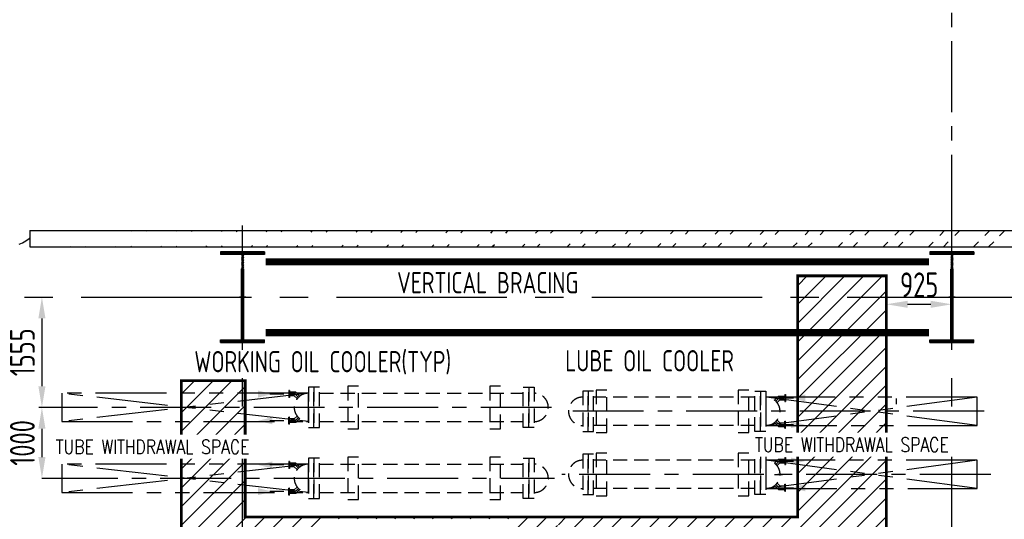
# Model space of a CAD drawing. Extents: x -7650383 to 4934791, y -114316 to 1826789.
# Tile 57 of 256: x 226249 to 240129, y 297823 to 304871. Entities that reach past the tile are written whole.
import ezdxf

# ---------------------------------------------------------------- set-up
doc = ezdxf.new("R2010")
doc.units = 0
doc.header["$LTSCALE"] = 800
doc.header["$MEASUREMENT"] = 0
doc.set_wipeout_variables(frame=1)
for name, pattern in [('CENTER', [2, 1.25, -0.25, 0.25, -0.25]), ('CENTER2', [1.125, 0.75, -0.125, 0.125, -0.125]), ('DASHDOT', [1, 0.5, -0.25, 0, -0.25]), ('HIDDEN', [0.375, 0.25, -0.125]), ('PHANTOM', [2.5, 1.25, -0.25, 0.25, -0.25, 0.25, -0.25])]:
    doc.linetypes.add(name, pattern=pattern)
doc.layers.get('0').update_dxf_attribs({"linetype": 'CONTINUOUS'})
for name, color, linetype in [('BLDG_H', 9, 'CONTINUOUS'), ('CEN', 2, 'CENTER'), ('CENTER', 2, 'CENTER'), ('COL', 1, 'CENTER'), ('DIM', 4, 'CONTINUOUS'), ('GRID', 8, 'CENTER'), ('GT_1', 7, 'CONTINUOUS'), ('HATCH', 9, 'CONTINUOUS'), ('MECH_EQ', 8, 'HIDDEN'), ('PIPE', 1, 'CONTINUOUS'), ('STR', 2, 'CONTINUOUS'), ('T', 3, 'CONTINUOUS'), ('TEXT', 3, 'CONTINUOUS'), ('TRENCH', 1, 'CONTINUOUS'), ('WALL', 6, 'CONTINUOUS')]:
    doc.layers.add(name, color=color, linetype=linetype)
doc.styles.add('ROMANS', font='ISO9.shx', dxfattribs={"width": 0.8})
doc.styles.add('S1', font='SIMPLEX.SHX', dxfattribs={"height": 200})
doc.styles.add('S3', font='ROMANS1.SHX', dxfattribs={"width": 0.8})
doc.dimstyles.new('STANDARD$0', dxfattribs={"dimtxt": 250, "dimasz": 200, "dimexe": 0, "dimexo": 0, "dimgap": 100, "dimtad": 1, "dimdec": 0, "dimzin": 0, "dimdsep": 46, "dimtxsty": 'S1', "dimcen": 0, "dimadec": 0, "dimazin": 0, "dimtfac": 1, "dimtdec": 0, "dimtmove": 2, "dimatfit": 3, "dimfxl": 1, "dimtolj": 1, "dimtzin": 0, "dimarcsym": 0})

# ---------------------------------------------------------------- blocks, each defined once
blk = doc.blocks.new('AA')
at = {"color": 0, "linetype": 'ByBlock'}
blk.add_solid([(0, 0), (-4, 1), (-4, -1)], dxfattribs=at)
blk = doc.blocks.new('*D285')
at = {"layer": 'DIM', "color": 9, "linetype": 'Continuous', "lineweight": -2, "transparency": 16777216}
for p, q in [((226662, 299401), (226562, 299401)), ((226562, 299101), (226562, 298701)), ((226662, 298401), (226562, 298401))]:
    blk.add_line(p, q, dxfattribs=at)
at = {"layer": 'DIM', "color": 9, "linetype": 'Continuous', "transparency": 16777216}
for points in [[(226512, 299101), (226612, 299101), (226562, 299401)], [(226512, 298701), (226612, 298701), (226562, 298401)]]:
    blk.add_solid(points, dxfattribs=at)
at = {"layer": 'DIM', "linetype": 'Continuous', "transparency": 16777216, "insert": (226287, 298901), "char_height": 350, "attachment_point": 5, "rotation": 90, "style": 'ROMANS'}
blk.add_mtext('\\A1;1000', dxfattribs=at)
blk = doc.blocks.new('*D286')
at = {"layer": 'DIM', "color": 9, "linetype": 'Continuous', "lineweight": -2, "transparency": 16777216}
for p, q in [((226326, 300956), (226562, 300956)), ((226562, 300656), (226562, 299701)), ((226662, 299401), (226562, 299401))]:
    blk.add_line(p, q, dxfattribs=at)
at = {"layer": 'DIM', "color": 9, "linetype": 'Continuous', "transparency": 16777216}
for points in [[(226512, 300656), (226612, 300656), (226562, 300956)], [(226512, 299701), (226612, 299701), (226562, 299401)]]:
    blk.add_solid(points, dxfattribs=at)
at = {"layer": 'DIM', "linetype": 'Continuous', "transparency": 16777216, "insert": (226287, 300179), "char_height": 350, "attachment_point": 5, "rotation": 90, "style": 'ROMANS'}
blk.add_mtext('\\A1;1555', dxfattribs=at)
blk = doc.blocks.new('A$C14326149')
at = {"layer": 'COL'}
h = blk.add_hatch(dxfattribs=at)
h.set_pattern_fill('ANSI31', color=256, scale=100, style=0)
h.paths.add_polyline_path([(310, 640), (0, 640), (0, 600), (310, 600)])
h.paths.add_polyline_path([(0, 600), (0, 640), (-310, 640), (-310, 600)])
h.paths.add_polyline_path([(0, -640), (0, -600), (-310, -600), (-310, -640)])
h.paths.add_polyline_path([(0, -600), (0, -640), (310, -640), (310, -600)])
h.paths.add_polyline_path([(-16, 0), (0, 0), (0, 600), (-16, 600)])
h.paths.add_polyline_path([(0, 0), (16, 0), (16, 600), (0, 600)])
h.paths.add_polyline_path([(16, 0), (0, 0), (0, -600), (16, -600)])
h.paths.add_polyline_path([(-16, -600), (0, -600), (0, 0), (-16, 0)])
for p, q in [((310, 640), (-310, 640)), ((-310, 640), (-310, 600)), ((310, 600), (-310, 600)), ((-16, -600), (-16, 600)), ((16, -600), (16, 600)), ((310, 640), (310, 600)), ((-310, -600), (310, -600)), ((-310, -640), (-310, -600)), ((-310, -640), (310, -640)), ((310, -640), (310, -600))]:
    blk.add_line(p, q, dxfattribs=at)
at = {"layer": 'COL', "color": 2}
for p, q in [((0, -672), (0, 672)), ((44, 0), (-44, 0))]:
    blk.add_line(p, q, dxfattribs=at)
blk = doc.blocks.new('TRENCH')
at = {"layer": 'GT_1', "linetype": 'Continuous', "ltscale": 0.025}
h = blk.add_hatch(dxfattribs=at)
h.set_pattern_fill('ANSI31', color=134, scale=1500, style=0)
h.paths.add_polyline_path([(365533, 135822), (364283, 135822), (364283, 132422), (356493, 132422), (356493, 134345), (355593, 134345), (355593, 130120), (356193, 130120), (356193, 131322), (362151, 131322), (362151, 130120), (362651, 130120), (362651, 131322), (364678, 131322), (364678, 130120), (365028, 130120), (365028, 131322), (365533, 131322)])
edge = h.paths.add_edge_path(flags=16)
edge.add_arc((357417, 131745), 250, 90, 180, ccw=False)
edge.add_arc((357417, 131745), 250, 0, 90, ccw=False)
edge.add_arc((357417, 131745), 250, -90, 0, ccw=False)
edge.add_arc((357417, 131745), 250, 180, 270, ccw=False)
h.paths.add_polyline_path([(357619, 131596), (360259, 131596), (360259, 132396), (357619, 132396)], flags=16)
h.paths.add_polyline_path([(364199, 131682), (365241, 131682)], flags=16)
h.paths.add_polyline_path([(360896, 131347), (360896, 132402), (360909, 132399), (360909, 131344)], flags=16)
at = {"layer": 'GT_1', "color": 134, "linetype": 'Continuous', "ltscale": 0.025, "const_width": 40, "flags": 128}
blk.add_lwpolyline([(355593, 130120), (355593, 134345), (356493, 134345), (356493, 132422), (364283, 132422), (364283, 135822), (365533, 135822), (365533, 131322), (365028, 131322), (365028, 130120), (364678, 130120), (364678, 131322), (362651, 131322), (362651, 130120), (362151, 130120), (362151, 131322), (356193, 131322), (356193, 130120), (355578, 130120)], dxfattribs=at)
blk = doc.blocks.new('*D365')
at = {"layer": 'DIM', "color": 9, "lineweight": -2, "transparency": 16777216}
for p, q in [((238466, 301136), (238466, 300856)), ((239391, 301136), (239391, 300856)), ((238766, 300856), (239091, 300856))]:
    blk.add_line(p, q, dxfattribs=at)
at = {"layer": 'DIM', "color": 9, "transparency": 16777216}
for points in [[(238766, 300906), (238766, 300806), (238466, 300856)], [(239091, 300906), (239091, 300806), (239391, 300856)]]:
    blk.add_solid(points, dxfattribs=at)
at = {"layer": 'DIM', "transparency": 16777216, "insert": (238929, 301131), "char_height": 350, "attachment_point": 5, "style": 'ROMANS'}
blk.add_mtext('\\A1;925', dxfattribs=at)

msp = doc.modelspace()

# ---------------------------------------------------------------- hatches: boundary and pattern name
at = {"layer": 'HATCH'}
h = msp.add_hatch(dxfattribs=at)
h.set_pattern_fill('ANSI32', color=256, scale=1200, style=0)
h.set_pattern_definition([(45, (185011.4, 165524.7), (-318.198, 318.198), []), (45, (185223.54, 165524.7), (-318.198, 318.198), [])])
edge = h.paths.add_edge_path()
edge.add_line((226391.2, 301896.4), (269391.2, 301896.4))
edge.add_line((226391.2, 301666.4), (269391.2, 301666.4))

# ---------------------------------------------------------------- linework, layer by layer
at = {"layer": 'BLDG_H', "color": 9, "linetype": 'Continuous'}
msp.add_line((238602.2, 299525.3), (238602.2, 299446.5), dxfattribs=at)
at = {"layer": 'BLDG_H', "linetype": 'Continuous'}
msp.add_line((236887.6, 298456.4), (237003.5, 298456.4), dxfattribs=at)
at = {"layer": 'CEN'}
for p, q in [((233747.3, 299401.4), (226520.6, 299401.4)), ((239844.4, 299346.4), (233916.4, 299346.4)), ((239937.9, 298456.4), (233891.2, 298456.4)), ((226630.8, 298401.4), (233787.1, 298401.4))]:
    msp.add_line(p, q, dxfattribs=at)
at = {"layer": 'CENTER'}
msp.add_line((239391.2, 301966.7), (239391.2, 317553.3), dxfattribs=at)
at = {"layer": 'GRID', "linetype": 'CENTER2', "ltscale": 4}
for p, q in [((229391.2, 253416), (229391.2, 301966.7)), ((239391.2, 253416), (239391.2, 301966.7)), ((191114.6, 300956.4), (291791.7, 300956.4))]:
    msp.add_line(p, q, dxfattribs=at)
at = {"layer": 'GRID'}
for p, q in [((230130.2, 299589.7), (230051.2, 299589.7)), ((230177, 299542.9), (230130.2, 299589.7)), ((236909.4, 299487.9), (236956.2, 299534.7)), ((236956.2, 299534.7), (237035.2, 299534.7)), ((230130.2, 299213.2), (230051.2, 299213.2)), ((230177, 299260), (230130.2, 299213.2)), ((236909.4, 299205), (236956.2, 299158.2)), ((236956.2, 299158.2), (237035.2, 299158.2)), ((230130.2, 298589.7), (230051.2, 298589.7)), ((230177, 298542.9), (230130.2, 298589.7)), ((236909.4, 298597.9), (236956.2, 298644.7)), ((236956.2, 298644.7), (237035.2, 298644.7)), ((236909.4, 298315), (236956.2, 298268.2)), ((230130.2, 298213.2), (230051.2, 298213.2)), ((230177, 298260), (230130.2, 298213.2)), ((236956.2, 298268.2), (237035.2, 298268.2))]:
    msp.add_line(p, q, dxfattribs=at)
at = {"layer": 'MECH_EQ', "color": 9, "linetype": 'PHANTOM'}
for p, q in [((230318.4, 299601.4), (226841.2, 299201.4)), ((230318.4, 299201.4), (226841.2, 299601.4)), ((239745.2, 299546.4), (236768, 299146.4)), ((239745.2, 299146.4), (236768, 299546.4)), ((239745.2, 299546.4), (236768, 299546.4)), ((236768, 299546.4), (236768, 299146.4)), ((239745.2, 299146.4), (239745.2, 299546.4)), ((236768, 299146.4), (239745.2, 299146.4)), ((230318.4, 298601.4), (226841.2, 298201.4)), ((230318.4, 298201.4), (226841.2, 298601.4)), ((239745.2, 298656.4), (236768, 298256.4)), ((239745.2, 298256.4), (236768, 298656.4)), ((239745.2, 298656.4), (236768, 298656.4)), ((236768, 298656.4), (236768, 298256.4)), ((239745.2, 298256.4), (239745.2, 298656.4)), ((236768, 298256.4), (239745.2, 298256.4))]:
    msp.add_line(p, q, dxfattribs=at)
at = {"layer": 'MECH_EQ'}
for p, q in [((230041.2, 299639.7), (230041.2, 299539.7)), ((230051.2, 299639.7), (230041.2, 299639.7)), ((230051.2, 299539.7), (230041.2, 299539.7)), ((230051.2, 299639.7), (230051.2, 299539.7)), ((230140.5, 299614.7), (230051.2, 299614.7)), ((230119.8, 299564.7), (230051.2, 299564.7)), ((230159.3, 299525.2), (230119.8, 299564.7)), ((230194.6, 299560.5), (230140.5, 299614.7)), ((230473.2, 299601.4), (233346.4, 299601.4)), ((236613.2, 299546.4), (234340, 299546.4)), ((236891.7, 299505.5), (236945.9, 299559.7)), ((236945.9, 299559.7), (237035.2, 299559.7)), ((237035.2, 299584.7), (237045.2, 299584.7)), ((237035.2, 299584.7), (237035.2, 299484.7)), ((237045.2, 299584.7), (237045.2, 299484.7)), ((236927.1, 299470.2), (236966.6, 299509.7)), ((236966.6, 299509.7), (237035.2, 299509.7)), ((237035.2, 299484.7), (237045.2, 299484.7)), ((230041.2, 299163.2), (230041.2, 299263.2)), ((230051.2, 299263.2), (230041.2, 299263.2)), ((230051.2, 299163.2), (230051.2, 299263.2)), ((230159.3, 299277.7), (230119.8, 299238.2)), ((230051.2, 299163.2), (230041.2, 299163.2)), ((230119.8, 299238.2), (230051.2, 299238.2)), ((230140.5, 299188.2), (230051.2, 299188.2)), ((230194.6, 299242.3), (230140.5, 299188.2)), ((230473.2, 299201.4), (233346.4, 299201.4)), ((236613.2, 299146.4), (234340, 299146.4)), ((236891.7, 299187.3), (236945.9, 299133.2)), ((236927.1, 299222.7), (236966.6, 299183.2)), ((236945.9, 299133.2), (237035.2, 299133.2)), ((236966.6, 299183.2), (237035.2, 299183.2)), ((237035.2, 299108.2), (237035.2, 299208.2)), ((237035.2, 299208.2), (237045.2, 299208.2)), ((237045.2, 299108.2), (237045.2, 299208.2)), ((237035.2, 299108.2), (237045.2, 299108.2)), ((230041.2, 298639.7), (230041.2, 298539.7)), ((230051.2, 298639.7), (230041.2, 298639.7)), ((230051.2, 298639.7), (230051.2, 298539.7)), ((230140.5, 298614.7), (230051.2, 298614.7)), ((230194.6, 298560.5), (230140.5, 298614.7)), ((230473.2, 298601.4), (233346.4, 298601.4)), ((236613.2, 298656.4), (234340, 298656.4)), ((236891.7, 298615.5), (236945.9, 298669.7)), ((236927.1, 298580.2), (236966.6, 298619.7)), ((236945.9, 298669.7), (237035.2, 298669.7)), ((236966.6, 298619.7), (237035.2, 298619.7)), ((237035.2, 298694.7), (237035.2, 298594.7)), ((237035.2, 298694.7), (237045.2, 298694.7)), ((237035.2, 298594.7), (237045.2, 298594.7)), ((237045.2, 298694.7), (237045.2, 298594.7)), ((230051.2, 298539.7), (230041.2, 298539.7)), ((230119.8, 298564.7), (230051.2, 298564.7)), ((230159.3, 298525.2), (230119.8, 298564.7)), ((236891.7, 298297.3), (236945.9, 298243.2)), ((236927.1, 298332.7), (236966.6, 298293.2)), ((236966.6, 298293.2), (237035.2, 298293.2)), ((237035.2, 298318.2), (237045.2, 298318.2)), ((237035.2, 298218.2), (237035.2, 298318.2)), ((237045.2, 298218.2), (237045.2, 298318.2)), ((230051.2, 298263.2), (230041.2, 298263.2)), ((230041.2, 298163.2), (230041.2, 298263.2)), ((230051.2, 298163.2), (230041.2, 298163.2)), ((230051.2, 298163.2), (230051.2, 298263.2)), ((230119.8, 298238.2), (230051.2, 298238.2)), ((230140.5, 298188.2), (230051.2, 298188.2)), ((230159.3, 298277.7), (230119.8, 298238.2)), ((230194.6, 298242.3), (230140.5, 298188.2)), ((230473.2, 298201.4), (233346.4, 298201.4)), ((236613.2, 298256.4), (234340, 298256.4)), ((236945.9, 298243.2), (237035.2, 298243.2)), ((237035.2, 298218.2), (237045.2, 298218.2))]:
    msp.add_line(p, q, dxfattribs=at)
for points in [[(230318.4, 299686.1), (230318.4, 299116.8), (230395.8, 299116.8), (230395.8, 299686.1)], [(230395.8, 299686.1), (230395.8, 299116.8), (230473.2, 299116.8), (230473.2, 299686.1)], [(230875.2, 299701.4), (230875.2, 299101.4), (231025.2, 299101.4), (231025.2, 299701.4)], [(232878.2, 299701.4), (232878.2, 299101.4), (233028.2, 299101.4), (233028.2, 299701.4)], [(233423.8, 299686.1), (233423.8, 299116.8), (233346.4, 299116.8), (233346.4, 299686.1)], [(233501.2, 299686.1), (233501.2, 299116.8), (233423.8, 299116.8), (233423.8, 299686.1)], [(234185.2, 299631.1), (234185.2, 299061.8), (234262.6, 299061.8), (234262.6, 299631.1)], [(234262.6, 299631.1), (234262.6, 299061.8), (234340, 299061.8), (234340, 299631.1)], [(236690.6, 299631.1), (236690.6, 299061.8), (236613.2, 299061.8), (236613.2, 299631.1)], [(236768, 299631.1), (236768, 299061.8), (236690.6, 299061.8), (236690.6, 299631.1)], [(234185.2, 298741.1), (234185.2, 298171.8), (234262.6, 298171.8), (234262.6, 298741.1)], [(234262.6, 298741.1), (234262.6, 298171.8), (234340, 298171.8), (234340, 298741.1)], [(236690.6, 298741.1), (236690.6, 298171.8), (236613.2, 298171.8), (236613.2, 298741.1)], [(236768, 298741.1), (236768, 298171.8), (236690.6, 298171.8), (236690.6, 298741.1)], [(230318.4, 298686.1), (230318.4, 298116.8), (230395.8, 298116.8), (230395.8, 298686.1)], [(230395.8, 298686.1), (230395.8, 298116.8), (230473.2, 298116.8), (230473.2, 298686.1)], [(233423.8, 298686.1), (233423.8, 298116.8), (233346.4, 298116.8), (233346.4, 298686.1)], [(233501.2, 298686.1), (233501.2, 298116.8), (233423.8, 298116.8), (233423.8, 298686.1)]]:
    msp.add_lwpolyline(points, close=True, dxfattribs=at)
at = {"layer": 'MECH_EQ', "color": 9, "linetype": 'PHANTOM'}
for points in [[(230318.4, 299201.4), (230318.4, 299601.4), (226841.2, 299601.4), (226841.2, 299201.4)], [(230318.4, 298201.4), (230318.4, 298601.4), (226841.2, 298601.4), (226841.2, 298201.4)]]:
    msp.add_lwpolyline(points, close=True, dxfattribs=at)
at = {"layer": 'MECH_EQ'}
for points in [[(229973.8, 299589.7), (229717.9, 299589.7)], [(236957.8, 299534.7), (237213.7, 299534.7)], [(229973.8, 299213.2), (229717.9, 299213.2)], [(236957.8, 299158.2), (237213.7, 299158.2)], [(229973.8, 298589.7), (229717.9, 298589.7)], [(236957.8, 298644.7), (237213.7, 298644.7)], [(229973.8, 298213.2), (229717.9, 298213.2)], [(236957.8, 298268.2), (237213.7, 298268.2)]]:
    msp.add_lwpolyline(points, dxfattribs=at)
at = {"layer": 'MECH_EQ', "linetype": 'HIDDEN'}
for points in [[(234376.2, 299646.4), (234376.2, 299046.4), (234526.2, 299046.4), (234526.2, 299646.4)], [(236377.2, 299646.4), (236377.2, 299046.4), (236527.2, 299046.4), (236527.2, 299646.4)], [(234376.2, 298756.4), (234376.2, 298156.4), (234526.2, 298156.4), (234526.2, 298756.4)], [(236377.2, 298756.4), (236377.2, 298156.4), (236527.2, 298156.4), (236527.2, 298756.4)], [(230875.2, 298701.4), (230875.2, 298101.4), (231025.2, 298101.4), (231025.2, 298701.4)], [(232878.2, 298701.4), (232878.2, 298101.4), (233028.2, 298101.4), (233028.2, 298701.4)]]:
    msp.add_lwpolyline(points, close=True, dxfattribs=at)
at = {"layer": 'MECH_EQ'}
for centre, start, end in [((230318.4, 299401.4), 90, 270), ((233501.2, 299401.4), 270, 90), ((234185.2, 299346.4), 90, 270), ((236768, 299346.4), 270, 90), ((230318.4, 298401.4), 90, 270), ((233501.2, 298401.4), 270, 90), ((234185.2, 298456.4), 90, 270), ((236768, 298456.4), 270, 90)]:
    msp.add_arc(centre, 200, start, end, dxfattribs=at)
at = {"layer": 'PIPE'}
msp.add_lwpolyline([(226242.2, 301704.9), (226288.4, 301724.9), (226335.2, 301753.2), (226382.1, 301785.6), (226391.2, 301792)], dxfattribs=at)
at = {"layer": 'STR', "color": 7, "linetype": 'DASHDOT', "const_width": 100}
for points in [[(229716.2, 301456.4), (239066.2, 301456.4)], [(229716.2, 300456.4), (239066.2, 300456.4)]]:
    msp.add_lwpolyline(points, dxfattribs=at)
at = {"layer": 'WALL'}
for p, q in [((226391.2, 301896.4), (269391.2, 301896.4)), ((226391.2, 301896.4), (226391.2, 301666.4)), ((226391.2, 301666.4), (269391.2, 301666.4))]:
    msp.add_line(p, q, dxfattribs=at)

# ---------------------------------------------------------------- block references
at = {"layer": 'DIM'}
for p in [(229391.2, 300956.4), (239391.2, 300956.4)]:
    msp.add_blockref('A$C14326149', p, dxfattribs=at)
at = {"layer": 'MECH_EQ', "yscale": 50, "zscale": 50}
for p, xscale in [((229807.9, 299589.7), 50), ((237123.8, 299534.7), -50), ((229610.7, 299213.2), -50), ((237320.9, 299158.2), 50)]:
    msp.add_blockref('AA', p, dxfattribs=dict(at, xscale=xscale))
at = {"layer": 'MECH_EQ', "yscale": 50, "zscale": 50, "rotation": 180}
for p, xscale in [((229610.7, 298589.7), 50), ((237320.9, 298644.7), -50), ((237123.8, 298268.2), 50), ((229807.9, 298213.2), -50)]:
    msp.add_blockref('AA', p, dxfattribs=dict(at, xscale=xscale))
at = {"layer": 'TRENCH'}
msp.add_blockref('TRENCH', (-127066.8, 165434.7), dxfattribs=at)

# ---------------------------------------------------------------- texts
at = {"layer": 'TEXT', "style": 'ROMANS', "width": 0.8}
for s, p in [('VERTICAL BRACING', (231568.9, 301011.3)), ('WORKING OIL COOLER(TYP)', (228710.4, 299896.8)), ('LUBE OIL COOLER', (233939.1, 299909.4))]:
    msp.add_text(s, height=300, dxfattribs=at).set_placement(p)

# ---------------------------------------------------------------- dimensions: what is measured, and where the dimension line sits
at = {"layer": 'DIM'}
dim = msp.add_linear_dim(base=(239391.2, 300855.6), p1=(238466.2, 301136.4), p2=(239391.2, 301136.4), dimstyle='STANDARD$0', override={"dimtxt": 350, "dimasz": 300, "dimtxsty": 'ROMANS', "dimclrd": 9, "dimclre": 9, "dimclrt": 256, "dimtix": 1, "dimatfit": 0, "dimfxl": 0}, dxfattribs=at)
dim.commit()
dim.dimension.update_dxf_attribs({"geometry": '*D365', "text_midpoint": (238928.7, 301130.6)})
at = {"layer": 'DIM', "linetype": 'Continuous'}
dim = msp.add_linear_dim(base=(226562.5, 299401.4), p1=(226326.4, 300956.4), p2=(226662.5, 299401.4), angle=90, dimstyle='STANDARD$0', override={"dimtxt": 350, "dimasz": 300, "dimtxsty": 'ROMANS', "dimclrd": 9, "dimclre": 9, "dimclrt": 256, "dimtix": 1, "dimatfit": 0}, dxfattribs=at)
dim.commit()
dim.dimension.update_dxf_attribs({"geometry": '*D286', "text_midpoint": (226287.5, 300178.9)})
dim = msp.add_linear_dim(base=(226562.5, 298401.4), p1=(226662.5, 299401.4), p2=(226662.5, 298401.4), angle=90, dimstyle='STANDARD$0', override={"dimtxt": 350, "dimasz": 300, "dimtxsty": 'ROMANS', "dimclrd": 9, "dimclre": 9, "dimclrt": 256, "dimtix": 1, "dimatfit": 0}, dxfattribs=at)
dim.commit()
dim.dimension.update_dxf_attribs({"geometry": '*D285', "text_midpoint": (226287.5, 298901.4), "dimtype": 160})

# ---------------------------------------------------------------- next in the draw order: wipeouts: each hides what was drawn before it
for points in [[(226687.2, 298676.3), (229981.5, 298676.3), (229981.5, 299016.3), (226687.2, 299016.3)], [(236545.2, 298705.8), (239839.5, 298705.8), (239839.5, 299045.8), (236545.2, 299045.8)]]:
    msp.add_wipeout(points).dxf.layer = 'T'

# ---------------------------------------------------------------- next in the draw order: texts
at = {"layer": 'T', "style": 'S3', "width": 0.8}
for p in [(226757.2, 298746.3), (236615.2, 298775.8)]:
    msp.add_text('TUBE WITHDRAWAL SPACE', height=200, dxfattribs=at).set_placement(p)

doc.saveas('drawing.dxf')
